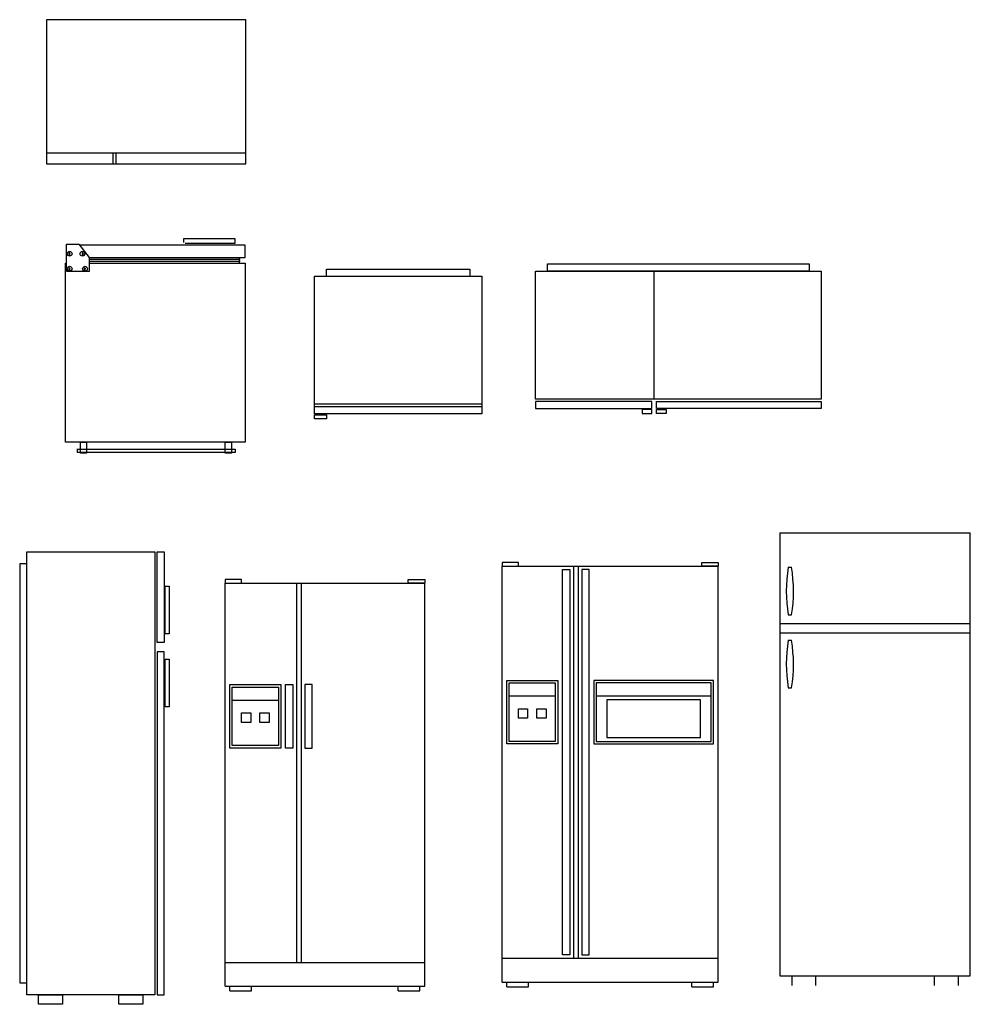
# Model space of a CAD drawing. Header units: millimetres. Extents: x 100.83 to 104.82, y 178.24 to 182.37.
import ezdxf

# ---------------------------------------------------------------- set-up
doc = ezdxf.new("R2010")
doc.units = ezdxf.units.MM

# ---------------------------------------------------------------- blocks, each defined once
blk = doc.blocks.new('REF1')
for p, q in [((26, 18), (0, 18)), ((0, 18), (0, -18)), ((24, -18), (24, 18)), ((26, -18), (26, 18)), ((24, -5.5), (26, -5.5)), ((24, -6), (26, -6)), ((0, -18), (26, -18))]:
    blk.add_line(p, q)
blk = doc.blocks.new('A$C4D9E41E4')
at = {"color": 7, "rotation": 270}
blk.add_blockref('REF1', (18, 26), dxfattribs=at)

msp = doc.modelspace()

# ---------------------------------------------------------------- linework, layer by layer
for p, q in [((101.5183, 181.452), (101.7316, 181.452)), ((101.5183, 181.4362), (101.5183, 181.452)), ((101.7316, 181.4322), (101.5238, 181.4322)), ((101.7316, 181.452), (101.7316, 181.4322)), ((101.0245, 181.3136), (101.0245, 181.4285)), ((101.0245, 181.4285), (101.0769, 181.4285)), ((101.0376, 181.3818), (101.0376, 181.3936)), ((101.0769, 181.4285), (101.1198, 181.3728)), ((101.0931, 181.3818), (101.0931, 181.3936)), ((101.0335, 181.3883), (101.0418, 181.3883)), ((101.0889, 181.3883), (101.0973, 181.3883)), ((101.1198, 181.3728), (101.1198, 181.3136)), ((101.1198, 181.3652), (101.7535, 181.3652)), ((101.1198, 181.3579), (101.7535, 181.3579)), ((101.1198, 181.3136), (101.0257, 181.3136)), ((101.0335, 181.3256), (101.0418, 181.3256)), ((101.0376, 181.3192), (101.0376, 181.3309)), ((101.0984, 181.3262), (101.1068, 181.3262)), ((101.1026, 181.3198), (101.1026, 181.3315)), ((102.1171, 181.294), (102.1171, 181.3236)), ((102.1171, 181.3236), (102.7187, 181.3236)), ((102.7187, 181.3236), (102.7187, 181.294)), ((103.493, 180.7786), (103.493, 181.316)), ((102.0671, 181.294), (102.7687, 181.294)), ((102.0671, 180.7165), (102.0671, 181.294)), ((102.7687, 181.294), (102.7687, 180.7165)), ((102.7687, 180.7567), (102.0671, 180.7567)), ((102.7687, 180.7462), (102.0671, 180.7462)), ((102.7687, 180.7165), (102.0671, 180.7165)), ((104.0208, 180.2163), (104.8208, 180.2163)), ((104.0208, 180.2163), (104.0208, 178.3563)), ((104.8208, 178.3563), (104.8208, 180.2163)), ((102.8542, 178.33), (102.8542, 180.0763)), ((102.8542, 180.0763), (103.7622, 180.0763)), ((103.1537, 180.0763), (103.1537, 178.43)), ((103.1737, 180.0763), (103.1737, 178.43)), ((103.7622, 178.33), (103.7622, 180.0763)), ((104.0563, 180.0721), (104.07, 180.0721)), ((101.6911, 178.3129), (101.6911, 180.0052)), ((101.6911, 180.0052), (102.5293, 180.0052)), ((101.9907, 180.0052), (101.9907, 178.4129)), ((102.0107, 180.0052), (102.0107, 178.4129)), ((102.5293, 178.3129), (102.5293, 180.0052)), ((104.0559, 179.8721), (104.0703, 179.8721)), ((104.0208, 179.8363), (104.8208, 179.8363)), ((104.0208, 179.7963), (104.8208, 179.7963)), ((104.0563, 179.7661), (104.07, 179.7661)), ((102.8842, 179.5862), (103.0779, 179.5862)), ((102.8842, 179.34), (102.8842, 179.5862)), ((103.0779, 179.5862), (103.0779, 179.34)), ((101.7211, 179.5691), (101.9149, 179.5691)), ((101.7211, 179.3229), (101.7211, 179.5691)), ((101.9149, 179.5691), (101.9149, 179.3229)), ((102.8842, 179.5317), (103.0779, 179.5317)), ((103.2495, 179.5317), (103.7322, 179.5317)), ((104.0559, 179.5661), (104.0703, 179.5661)), ((101.7211, 179.5146), (101.9149, 179.5146)), ((101.9149, 179.3229), (101.7211, 179.3229)), ((103.0779, 179.34), (102.8842, 179.34)), ((101.6911, 178.4129), (102.5293, 178.4129)), ((102.8542, 178.43), (103.7622, 178.43)), ((102.8542, 178.33), (103.7622, 178.33)), ((102.8742, 178.31), (102.8742, 178.33)), ((102.9651, 178.31), (102.9651, 178.33)), ((103.6513, 178.31), (103.6513, 178.33)), ((103.7422, 178.31), (103.7422, 178.33)), ((104.0208, 178.3563), (104.8208, 178.3563)), ((104.0708, 178.3563), (104.0708, 178.3163)), ((104.1708, 178.3563), (104.1708, 178.3163)), ((104.6708, 178.3163), (104.6708, 178.3563)), ((104.7708, 178.3163), (104.7708, 178.3563)), ((101.6911, 178.3129), (102.5293, 178.3129)), ((101.7111, 178.2929), (101.7111, 178.3129)), ((101.7111, 178.2929), (101.802, 178.2929)), ((101.802, 178.2929), (101.802, 178.3129)), ((102.4184, 178.2929), (102.4184, 178.3129)), ((102.4184, 178.2929), (102.5093, 178.2929)), ((102.5093, 178.2929), (102.5093, 178.3129)), ((102.8742, 178.31), (102.9651, 178.31)), ((103.6513, 178.31), (103.7422, 178.31))]:
    msp.add_line(p, q)
for points in [[(101.1197, 181.3728), (101.7754, 181.3728), (101.7754, 181.4243), (101.0801, 181.4243)], [(101.1198, 181.3491), (101.7754, 181.3491), (101.7754, 180.597), (101.0205, 180.597)], [(101.0205, 180.597), (101.0205, 181.3491), (101.0245, 181.3491)], [(101.0683, 180.5678), (101.733, 180.5678), (101.733, 180.5537), (101.0711, 180.5537), (101.0711, 180.5658)], [(101.0832, 180.5509), (101.0832, 180.5969), (101.1092, 180.5969), (101.1092, 180.5505), (101.0837, 180.5505)], [(101.692, 180.5509), (101.692, 180.5969), (101.718, 180.5969), (101.718, 180.5505), (101.6925, 180.5505)]]:
    msp.add_lwpolyline(points)
msp.add_lwpolyline([(101.7526, 181.3491, -0.07449), (101.7516, 181.3499, -0.142933), (101.7513, 181.3506, -0.012436), (101.7512, 181.3514, -0.008719), (101.7511, 181.3526, -0.012824), (101.7511, 181.3549, -0.170045), (101.7511, 181.3551, -0.064909), (101.7514, 181.3553, 0.028465), (101.7517, 181.3556, 0.000964), (101.7519, 181.3558, -0.000975), (101.752, 181.356, -0.016252), (101.7525, 181.3564, 0.007259), (101.7529, 181.3569, 0.101341), (101.7534, 181.3576, 0.125391), (101.7535, 181.3583, 0.099398), (101.7533, 181.3587, 0.066636), (101.7529, 181.3592, 0.114144), (101.7524, 181.3595, -0.158175), (101.7519, 181.3598, -0.070805), (101.7514, 181.3604, -0.101338), (101.7513, 181.361, -0.006939), (101.7513, 181.3611, -0.003583), (101.7513, 181.3615, -0.021021), (101.7514, 181.363, -0.123419), (101.7515, 181.3633, -0.070149), (101.7516, 181.3634, -0.010726), (101.7526, 181.3642, -0.015912), (101.753, 181.3645, 0.053707), (101.7535, 181.3648, 0.153884), (101.7535, 181.365, 0.043445), (101.7536, 181.3656, 0.103673), (101.7535, 181.3665, 0.146244), (101.7531, 181.367, 0.17565), (101.7527, 181.3671, -0.187862), (101.7522, 181.3673, -0.056397), (101.7519, 181.3676, -0.073542), (101.7517, 181.3679, -0.071127), (101.7516, 181.3683, -0.026182), (101.7515, 181.3694, -0.04809), (101.7516, 181.3709, -0.143234), (101.7519, 181.3714, -0.172942), (101.7525, 181.3717, 0.069337), (101.7531, 181.372, 0.029956), (101.7534, 181.3723, 0.026207), (101.7538, 181.3727)], format="xyb")
for points in [[(102.9947, 181.316), (104.1947, 181.316), (104.1947, 180.7786), (102.9947, 180.7786)], [(103.0447, 181.3456), (104.1447, 181.3456), (104.1447, 181.316), (103.0447, 181.316)], [(103.483, 180.7681), (102.9947, 180.7681), (102.9947, 180.7385), (103.483, 180.7385)], [(103.443, 180.7175), (103.483, 180.7175), (103.483, 180.7342), (103.443, 180.7342)], [(103.503, 180.7681), (104.1947, 180.7681), (104.1947, 180.7385), (103.503, 180.7385)], [(103.543, 180.7175), (103.503, 180.7175), (103.503, 180.7342), (103.543, 180.7342)], [(102.1171, 180.6955), (102.0671, 180.6955), (102.0671, 180.7123), (102.1171, 180.7123)], [(100.858, 180.1368), (101.3953, 180.1368), (101.3953, 178.2768), (100.858, 178.2768)], [(101.4058, 180.1368), (101.4355, 180.1368), (101.4355, 179.7568), (101.4058, 179.7568)], [(100.8283, 178.3268), (100.858, 178.3268), (100.858, 180.0868), (100.8283, 180.0868)], [(102.8542, 180.0763), (102.923, 180.0763), (102.923, 180.0914), (102.8542, 180.0914)], [(103.7622, 180.0763), (103.6934, 180.0763), (103.6934, 180.0914), (103.7622, 180.0914)], [(103.1079, 180.0628), (103.1382, 180.0628), (103.1382, 178.4448), (103.1079, 178.4448)], [(103.2195, 180.0628), (103.1892, 180.0628), (103.1892, 178.4448), (103.2195, 178.4448)], [(101.4397, 179.9925), (101.4565, 179.9925), (101.4565, 179.7925), (101.4397, 179.7925)], [(101.6911, 180.0052), (101.76, 180.0052), (101.76, 180.0203), (101.6911, 180.0203)], [(102.5293, 180.0052), (102.4605, 180.0052), (102.4605, 180.0203), (102.5293, 180.0203)], [(101.4355, 179.7168), (101.4058, 179.7168), (101.4058, 178.2768), (101.4355, 178.2768)], [(101.4397, 179.6865), (101.4565, 179.6865), (101.4565, 179.4865), (101.4397, 179.4865)], [(101.7111, 179.3129), (101.7111, 179.5791), (101.9249, 179.5791), (101.9249, 179.3129)], [(101.9449, 179.5791), (101.9752, 179.5791), (101.9752, 179.3129), (101.9449, 179.3129)], [(102.0565, 179.5791), (102.0262, 179.5791), (102.0262, 179.3129), (102.0565, 179.3129)], [(102.8742, 179.33), (102.8742, 179.5962), (103.0879, 179.5962), (103.0879, 179.33)], [(103.7422, 179.5962), (103.2395, 179.5962), (103.2395, 179.33), (103.7422, 179.33)], [(103.7322, 179.5862), (103.2495, 179.5862), (103.2495, 179.34), (103.7322, 179.34)], [(103.6881, 179.5153), (103.2936, 179.5153), (103.2936, 179.3573), (103.6881, 179.3573)], [(101.7599, 179.4607), (101.7986, 179.4607), (101.7986, 179.4208), (101.7599, 179.4208)], [(101.8374, 179.4607), (101.8761, 179.4607), (101.8761, 179.4208), (101.8374, 179.4208)], [(102.9229, 179.4778), (102.9617, 179.4778), (102.9617, 179.4379), (102.9229, 179.4379)], [(103.0004, 179.4778), (103.0392, 179.4778), (103.0392, 179.4379), (103.0004, 179.4379)], [(100.908, 178.2768), (101.008, 178.2768), (101.008, 178.2368), (100.908, 178.2368)], [(101.2453, 178.2768), (101.3453, 178.2768), (101.3453, 178.2368), (101.2453, 178.2368)]]:
    msp.add_lwpolyline(points, close=True)
for centre in [(101.0382, 181.3884), (101.092, 181.3884), (101.0382, 181.3259), (101.1027, 181.3259)]:
    msp.add_circle(centre, 0.00987)
for centre, start, end in [((104.6785, 179.9711), 170.7831, 189.0384), ((103.4477, 179.9711), 350.9616, 9.2169), ((104.6785, 179.6651), 170.7831, 189.0384), ((103.4477, 179.6651), 350.9616, 9.2169)]:
    msp.add_arc(centre, 0.6304, start, end)

# ---------------------------------------------------------------- block references
at = {"xscale": 0.02328333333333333, "yscale": 0.02328333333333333, "zscale": 0.02328333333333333}
msp.add_blockref('A$C4D9E41E4', (100.9406, 181.7661), dxfattribs=at)

doc.saveas('drawing.dxf')
